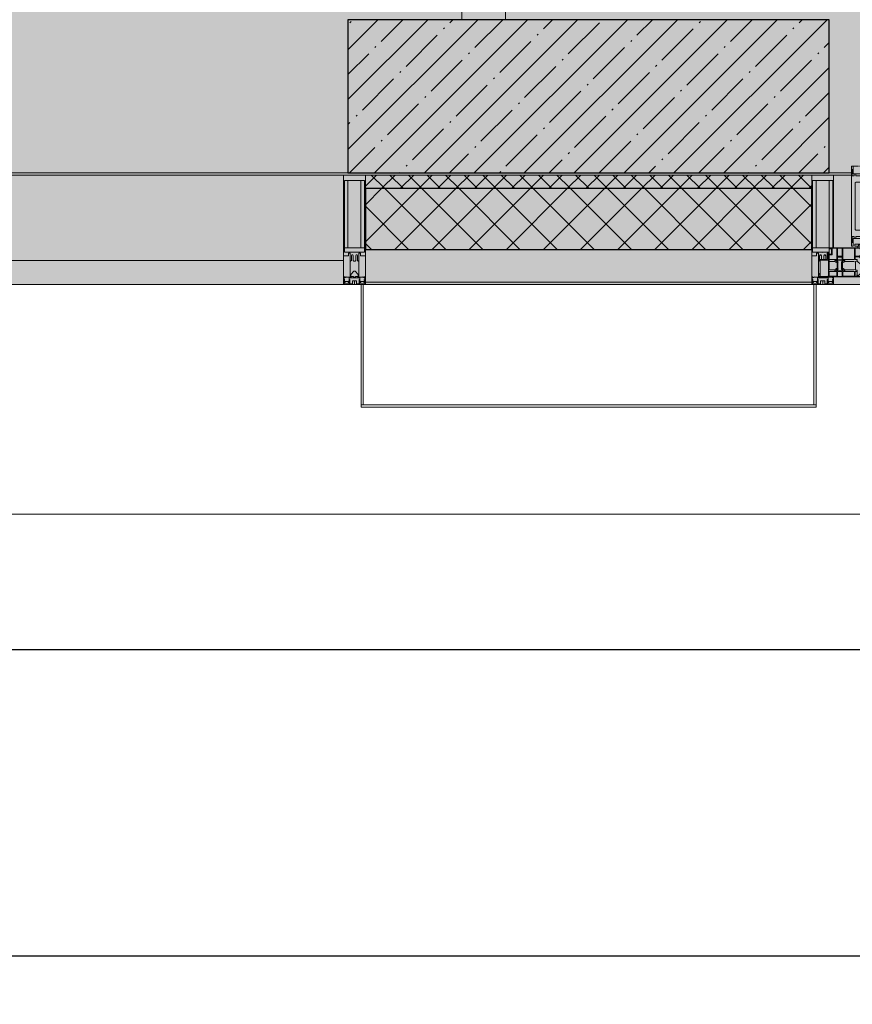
# Model space of a CAD drawing. Header units: millimetres. Extents: x -26894274 to 19789193, y -86687 to 22351.
# Tile 73 of 256: x 50378 to 52281, y -51379 to -49129. Entities that reach past the tile are written whole.
import ezdxf

# ---------------------------------------------------------------- set-up
doc = ezdxf.new("R2010")
doc.units = ezdxf.units.MM
doc.linetypes.add('-D1-02х01', pattern=[3, 2, -1])
doc.layers.get('Defpoints').update_dxf_attribs({"color": 31})
for name, color, linetype, lineweight in [('_0', 7, 'Continuous', 13), ('A-200-M_WALL', 7, 'Continuous', 5), ('A-200-M_WALL_INT', 7, 'Continuous', 5), ('A-200-M_WALL_PAT', 7, 'Continuous', 5), ('A-214-M_CURT_WALL', 7, 'Continuous', 5), ('A-215-M_CURT_PANEL', 7, 'Continuous', 5), ('A-230-M_FLOOR', 7, 'Continuous', 5), ('A-280-M_COLUMN', 7, 'Continuous', 5), ('A-314-M_WINDOW', 7, 'Continuous', 5), ('S-280-M_COLUMN', 7, 'Continuous', 5), ('Z-060-M_DETAIL', 7, 'Continuous', 5), ('Ограждение', 7, 'Continuous', 5), ('Оси', 7, 'Continuous', 5), ('Поручни', 7, 'Continuous', 5)]:
    doc.layers.add(name, color=color, linetype=linetype, lineweight=lineweight)
doc.styles.add('fl_iso paper', font='isocpeur.ttf', dxfattribs={"width": 0.8, "oblique": 10})
doc.dimstyles.new('In tre 1_100', dxfattribs={"dimscale": 100, "dimtxt": 2.5, "dimasz": 2, "dimexe": 1, "dimexo": 0.7, "dimgap": 0.6, "dimtad": 1, "dimdec": 0, "dimrnd": 5, "dimzin": 0, "dimdsep": 46, "dimtxsty": 'fl_iso paper', "dimblk": 'ARCHTICK', "dimcen": 0, "dimdle": 1, "dimadec": 0, "dimazin": 0, "dimtfac": 1, "dimtdec": 0, "dimtofl": 0, "dimtmove": 1, "dimatfit": 3, "dimldrblk": 'DOT', "dimfxl": 40, "dimtfillclr": 256, "dimtolj": 1, "dimtzin": 0, "dimarcsym": 1})

# ---------------------------------------------------------------- blocks, each defined once
blk = doc.blocks.new('_ArchTick')
at = {"color": 0, "linetype": 'ByBlock', "lineweight": 9, "const_width": 0.15}
blk.add_lwpolyline([(-0.5, -0.5), (0.5, 0.5)], dxfattribs=at)
blk = doc.blocks.new('*D281')
at = {"layer": 'Defpoints', "color": 0, "transparency": 16777216}
for p in [(73118, -51162.7), (17582.2, -51268.8), (73118, -51268.8)]:
    blk.add_point(p, dxfattribs=at)
at = {"layer": 'Оси', "color": 0, "lineweight": -2, "transparency": 16777216}
for p, q in [((17582.2, -51198.8), (17582.2, -51168.8)), ((73118, -51232.7), (73118, -51368.8)), ((17482.2, -51268.8), (73218, -51268.8))]:
    blk.add_line(p, q, dxfattribs=at)
at = {"layer": 'Оси', "color": 0, "lineweight": -2, "transparency": 16777216, "xscale": 200, "yscale": 200, "zscale": 200, "rotation": 180}
blk.add_blockref('_ArchTick', (17582.2, -51268.8), dxfattribs=at)
at = {"layer": 'Оси', "color": 0, "lineweight": -2, "transparency": 16777216, "xscale": 200, "yscale": 200, "zscale": 200}
blk.add_blockref('_ArchTick', (73118, -51268.8), dxfattribs=at)
at = {"layer": 'Оси', "color": 0, "transparency": 16777216, "insert": (45350.1, -51083.8), "char_height": 250, "attachment_point": 5, "style": 'fl_iso paper'}
blk.add_mtext('\\A1;55535', dxfattribs=at)
blk = doc.blocks.new('_DOT')
at = {"color": 0, "linetype": 'ByBlock'}
blk.add_line((-0.5, 0), (-1, 0), dxfattribs=at)
at = {"color": 0, "linetype": 'ByBlock', "const_width": 0.5}
blk.add_lwpolyline([(-0.25, 0, 1), (0.25, 0, 1)], format="xyb", close=True, dxfattribs=at)
blk = doc.blocks.new('*D284')
at = {"layer": 'Defpoints', "color": 0, "transparency": 16777216}
for p in [(44318, -50462.7), (52718, -50568.8), (52718, -51268.8)]:
    blk.add_point(p, dxfattribs=at)
at = {"layer": 'Оси', "color": 0, "lineweight": -2, "transparency": 16777216}
for p, q in [((52718, -51198.8), (52718, -50468.8)), ((44318, -50532.7), (44318, -50668.8)), ((44218, -50568.8), (52818, -50568.8))]:
    blk.add_line(p, q, dxfattribs=at)
at = {"layer": 'Оси', "color": 0, "lineweight": -2, "transparency": 16777216, "xscale": 200, "yscale": 200, "zscale": 200, "rotation": 180}
blk.add_blockref('_ArchTick', (44318, -50568.8), dxfattribs=at)
at = {"layer": 'Оси', "color": 0, "lineweight": -2, "transparency": 16777216, "xscale": 200, "yscale": 200, "zscale": 200}
blk.add_blockref('_ArchTick', (52718, -50568.8), dxfattribs=at)
at = {"layer": 'Оси', "color": 0, "transparency": 16777216, "insert": (48518, -50383.8), "char_height": 250, "attachment_point": 5, "style": 'fl_iso paper'}
blk.add_mtext('\\A1;8400', dxfattribs=at)
blk = doc.blocks.new('A_PAN_Створка - 383мм-V30-50_AS_Plan_09')
at = {"layer": 'A-215-M_CURT_PANEL'}
h = blk.add_hatch(dxfattribs=at)
h.set_pattern_fill('FP_14', color=256, style=0, pattern_type=2)
h.set_pattern_definition([(225, (16200, -754.981), (14.142136, -14.142136), []), (315, (16200, -754.981), (14.142136, 14.142136), [])])
h.paths.add_polyline_path([(-54.5, -31.8), (-54.9, -34.1), (-57.2, -36.4), (-57.2, -60.8), (-54.6, -63.4), (-53.6, -82.7), (54.6, -81.8), (54.6, -63.4), (57.2, -60.8), (57.2, -36.4), (54.9, -34.1), (54.5, -31.8)])
at = {"layer": 'A-314-M_WINDOW'}
for p, q in [((-67.9, -17), (-171, -17)), ((-171, -17), (-171, -57)), ((-171, -18.5), (-153.5, -18.5)), ((-153.5, -18.5), (-152, -20)), ((-152, -20), (-152, -73.5)), ((-150.5, -17), (-150.5, -29.4)), ((-132.4, -18.6), (-150.5, -18.6)), ((-132.4, -29.4), (-132.4, -18.6)), ((-131, -18.2), (-131, -29.5)), ((-120.8, -18.2), (-131, -18.2)), ((-120.8, -18.2), (-120.8, -29.5)), ((-119.3, -18.6), (-92.5, -18.6)), ((-119.3, -29.4), (-119.3, -18.6)), ((-92.5, -18.6), (-92.5, -29.4)), ((-90.8, -18.5), (-90.8, -29.4)), ((-87.3, -18.5), (-90.8, -18.5)), ((-87.3, -20.4), (-87.3, -18.5)), ((-87.3, -20.4), (-87.3, -21.9)), ((-84.8, -20.4), (-87.3, -20.4)), ((-87.3, -21.9), (-85.9, -21.9)), ((-85.9, -18.2), (-85.9, -20.4)), ((-75.9, -18.2), (-85.9, -18.2)), ((-85.9, -21.9), (-85.9, -29.4)), ((-83.4, -20.4), (-84.8, -20.4)), ((-70, -33.8), (-83.4, -20.4)), ((-75.9, -21.5), (-75.9, -18.2)), ((-75.9, -21.5), (-75.9, -23.5)), ((-74.9, -21.5), (-75.9, -21.5)), ((-74.9, -17.9), (-74.9, -21.5)), ((-68.9, -17.9), (-74.9, -17.9)), ((-68.9, -21.5), (-68.9, -17.9)), ((-67.9, -21.5), (-68.9, -21.5)), ((67.9, -17), (-67.9, -17)), ((-61.4, -23.5), (-67.9, -17)), ((-67.9, -17), (-67.9, -23.5)), ((-67.9, -17), (67.9, -17)), ((-67.9, -21.5), (-67.9, -23.5)), ((67.9, -17), (61.4, -23.5)), ((67.9, -23.5), (67.9, -17)), ((171, -17), (67.9, -17)), ((67.9, -21.5), (67.9, -23.5)), ((67.9, -21.5), (68.9, -21.5)), ((68.9, -17.9), (74.9, -17.9)), ((68.9, -21.5), (68.9, -17.9)), ((70, -33.8), (83.4, -20.4)), ((74.9, -17.9), (74.9, -21.5)), ((74.9, -21.5), (75.9, -21.5)), ((75.9, -18.2), (85.9, -18.2)), ((75.9, -21.5), (75.9, -18.2)), ((75.9, -21.5), (75.9, -23.5)), ((83.4, -20.4), (84.8, -20.4)), ((84.8, -20.4), (87.3, -20.4)), ((85.9, -18.2), (85.9, -20.4)), ((85.9, -21.9), (85.9, -29.4)), ((87.3, -21.9), (85.9, -21.9)), ((87.3, -18.5), (90.8, -18.5)), ((87.3, -20.4), (87.3, -18.5)), ((87.3, -20.4), (87.3, -21.9)), ((90.8, -18.5), (90.8, -29.4)), ((92.5, -18.6), (92.5, -29.4)), ((119.3, -18.6), (92.5, -18.6)), ((119.3, -29.4), (119.3, -18.6)), ((120.8, -18.2), (120.8, -29.5)), ((120.8, -18.2), (131, -18.2)), ((131, -18.2), (131, -29.5)), ((132.4, -18.6), (150.5, -18.6)), ((132.4, -29.4), (132.4, -18.6)), ((150.5, -17), (150.5, -29.4)), ((153.5, -18.5), (152, -20)), ((152, -20), (152, -73.5)), ((171, -18.5), (153.5, -18.5)), ((171, -57), (171, -17)), ((-150.5, -29.4), (-132.4, -29.4)), ((-150.5, -33.6), (-150.5, -68)), ((-136.3, -33.6), (-150.5, -33.6)), ((-137.2, -31), (-135.8, -35)), ((-132.5, -31), (-137.2, -31)), ((-132.1, -36.8), (-135.8, -35)), ((-132.5, -31.9), (-133.4, -33.7)), ((-133.4, -33.7), (-130.1, -35.3)), ((-132.5, -31.9), (-132.5, -31)), ((-132.1, -49), (-132.1, -36.8)), ((-131, -29.5), (-120.8, -29.5)), ((-131, -30.9), (-131, -33)), ((-120.8, -30.9), (-131, -30.9)), ((-129.4, -34.6), (-131, -33)), ((-130.1, -35.3), (-129.4, -34.6)), ((-130.1, -35.3), (-130.1, -50.4)), ((-122.4, -34.6), (-120.8, -33)), ((-121.7, -35.3), (-122.4, -34.6)), ((-118.4, -33.7), (-121.7, -35.3)), ((-121.7, -35.3), (-121.7, -50.4)), ((-120.8, -30.9), (-120.8, -33)), ((-119.7, -36.8), (-115.9, -35)), ((-119.7, -49), (-119.7, -36.8)), ((-92.5, -29.4), (-119.3, -29.4)), ((-119.3, -31), (-114.6, -31)), ((-119.3, -31.9), (-119.3, -31)), ((-119.3, -31.9), (-118.4, -33.7)), ((-114.6, -31), (-115.9, -35)), ((-94.1, -33.5), (-115.4, -33.5)), ((-89.9, -35.1), (-94.1, -33.5)), ((-90.8, -29.4), (-85.9, -29.4)), ((-89.9, -32.5), (-89.9, -35.1)), ((-85.9, -32.5), (-89.9, -32.5)), ((-89.9, -35.1), (-89.9, -50.9)), ((-85.9, -29.4), (-85.9, -32.5)), ((-78, -84), (-78, -23.5)), ((-78, -23.5), (-67.9, -23.5)), ((-78, -36.8), (-70, -36.8)), ((-78, -45.6), (-78, -36.8)), ((-75.9, -23.5), (-73, -23.5)), ((-67.2, -29.3), (-73, -23.5)), ((-61.4, -23.5), (-70, -32.1)), ((-70, -32.1), (-70, -62.5)), ((-70, -36.8), (-70, -33.8)), ((-67.9, -23.5), (-64.6, -26.8)), ((-67.9, -23.5), (-64.6, -26.8)), ((-64.6, -26.8), (-67.2, -29.3)), ((-64.6, -26.8), (-61.4, -23.5)), ((61.4, -23.5), (-61.4, -23.5)), ((70, -32.1), (61.4, -23.5)), ((61.4, -23.5), (64.6, -26.8)), ((67.9, -23.5), (64.6, -26.8)), ((64.6, -26.8), (67.9, -23.5)), ((64.6, -26.8), (67.2, -29.3)), ((67.2, -29.3), (73, -23.5)), ((67.9, -23.5), (78, -23.5)), ((70, -62.5), (70, -32.1)), ((70, -36.8), (70, -33.8)), ((78, -36.8), (70, -36.8)), ((75.9, -23.5), (73, -23.5)), ((78, -23.5), (78, -84)), ((78, -45.6), (78, -36.8)), ((85.9, -29.4), (85.9, -32.5)), ((90.8, -29.4), (85.9, -29.4)), ((85.9, -32.5), (89.9, -32.5)), ((89.9, -32.5), (89.9, -35.1)), ((89.9, -35.1), (94.1, -33.5)), ((89.9, -35.1), (89.9, -50.9)), ((92.5, -29.4), (119.3, -29.4)), ((94.1, -33.5), (115.4, -33.5)), ((114.6, -31), (115.9, -35)), ((119.3, -31), (114.6, -31)), ((119.7, -36.8), (115.9, -35)), ((119.3, -31.9), (118.4, -33.7)), ((118.4, -33.7), (121.7, -35.3)), ((119.3, -31.9), (119.3, -31)), ((119.7, -49), (119.7, -36.8)), ((131, -29.5), (120.8, -29.5)), ((120.8, -30.9), (120.8, -33)), ((120.8, -30.9), (131, -30.9)), ((122.4, -34.6), (120.8, -33)), ((121.7, -35.3), (122.4, -34.6)), ((121.7, -35.3), (121.7, -50.4)), ((129.4, -34.6), (131, -33)), ((130.1, -35.3), (129.4, -34.6)), ((133.4, -33.7), (130.1, -35.3)), ((130.1, -35.3), (130.1, -50.4)), ((131, -30.9), (131, -33)), ((132.1, -36.8), (135.8, -35)), ((132.1, -49), (132.1, -36.8)), ((150.5, -29.4), (132.4, -29.4)), ((132.5, -31), (137.2, -31)), ((132.5, -31.9), (132.5, -31)), ((132.5, -31.9), (133.4, -33.7)), ((137.2, -31), (135.8, -35)), ((136.3, -33.6), (150.5, -33.6)), ((150.5, -33.6), (150.5, -68)), ((-171, -55.5), (-152, -55.5)), ((-171, -57), (-156, -57)), ((-153, -60), (-153, -73.5)), ((-136.4, -52.4), (-150.5, -52.4)), ((-150.5, -56.6), (-132.4, -56.6)), ((-137.2, -54.8), (-135.8, -50.8)), ((-132.5, -54.8), (-137.2, -54.8)), ((-132.1, -49), (-135.8, -50.8)), ((-133.4, -52), (-130.1, -50.4)), ((-132.5, -53.8), (-133.4, -52)), ((-132.5, -53.8), (-132.5, -54.8)), ((-132.4, -56.6), (-132.4, -82.5)), ((-129.4, -51.1), (-131, -52.7)), ((-131, -55.1), (-131, -52.7)), ((-120.8, -55.1), (-131, -55.1)), ((-131, -56.5), (-131, -62.6)), ((-131, -56.5), (-120.8, -56.5)), ((-120.8, -62.6), (-131, -62.6)), ((-131, -64.6), (-120.8, -64.6)), ((-131, -82.5), (-131, -64.6)), ((-130.1, -50.4), (-129.4, -51.1)), ((-121.7, -50.4), (-122.4, -51.1)), ((-122.4, -51.1), (-120.8, -52.7)), ((-118.4, -52), (-121.7, -50.4)), ((-120.8, -55.1), (-120.8, -52.7)), ((-120.8, -56.5), (-120.8, -62.6)), ((-120.8, -82.5), (-120.8, -64.6)), ((-119.7, -49), (-115.9, -50.8)), ((-119.3, -53.8), (-118.4, -52)), ((-119.3, -53.8), (-119.3, -54.8)), ((-119.3, -54.8), (-114.6, -54.8)), ((-119.3, -56.6), (-119.3, -82.5)), ((-92.5, -56.6), (-119.3, -56.6)), ((-114.6, -54.8), (-115.9, -50.8)), ((-94.1, -52.5), (-115.3, -52.5)), ((-89.9, -50.9), (-94.1, -52.5)), ((-92.5, -56.6), (-92.5, -82.5)), ((-90.8, -56.6), (-85.9, -56.6)), ((-90.8, -62.7), (-90.8, -56.6)), ((-80.4, -62.7), (-90.8, -62.7)), ((-90.8, -64.6), (-90.8, -82.5)), ((-80.1, -64.6), (-90.8, -64.6)), ((-89.9, -52.2), (-89.9, -50.9)), ((-89.9, -52.2), (-88.6, -53.5)), ((-85.9, -53.5), (-88.6, -53.5)), ((-85.9, -53.5), (-78, -45.6)), ((-85.9, -56.6), (-85.9, -53.5)), ((-80.4, -61.1), (-80.4, -62.7)), ((-78, -61.1), (-80.4, -61.1)), ((-80.1, -66.1), (-80.1, -64.6)), ((-78, -66.1), (-80.1, -66.1)), ((-78, -66.1), (-78, -61.1)), ((-70, -62.5), (-73.9, -62.5)), ((-73.9, -62.5), (-73.9, -87.5)), ((73.9, -62.5), (70, -62.5)), ((73.9, -87.5), (73.9, -62.5)), ((85.9, -53.5), (78, -45.6)), ((78, -61.1), (80.4, -61.1)), ((78, -66.1), (78, -61.1)), ((78, -66.1), (80.1, -66.1)), ((80.1, -64.6), (90.8, -64.6)), ((80.1, -66.1), (80.1, -64.6)), ((80.4, -61.1), (80.4, -62.7)), ((80.4, -62.7), (90.8, -62.7)), ((85.9, -53.5), (88.6, -53.5)), ((85.9, -56.6), (85.9, -53.5)), ((90.8, -56.6), (85.9, -56.6)), ((89.9, -52.2), (88.6, -53.5)), ((89.9, -50.9), (94.1, -52.5)), ((89.9, -52.2), (89.9, -50.9)), ((90.8, -62.7), (90.8, -56.6)), ((90.8, -64.6), (90.8, -82.5)), ((92.5, -56.6), (119.3, -56.6)), ((92.5, -56.6), (92.5, -82.5)), ((94.1, -52.5), (115.3, -52.5)), ((114.6, -54.8), (115.9, -50.8)), ((119.3, -54.8), (114.6, -54.8)), ((119.7, -49), (115.9, -50.8)), ((118.4, -52), (121.7, -50.4)), ((119.3, -53.8), (118.4, -52)), ((119.3, -53.8), (119.3, -54.8)), ((119.3, -56.6), (119.3, -82.5)), ((122.4, -51.1), (120.8, -52.7)), ((120.8, -55.1), (120.8, -52.7)), ((120.8, -55.1), (131, -55.1)), ((120.8, -56.5), (120.8, -62.6)), ((131, -56.5), (120.8, -56.5)), ((120.8, -62.6), (131, -62.6)), ((120.8, -82.5), (120.8, -64.6)), ((131, -64.6), (120.8, -64.6)), ((121.7, -50.4), (122.4, -51.1)), ((130.1, -50.4), (129.4, -51.1)), ((129.4, -51.1), (131, -52.7)), ((133.4, -52), (130.1, -50.4)), ((131, -55.1), (131, -52.7)), ((131, -56.5), (131, -62.6)), ((131, -82.5), (131, -64.6)), ((132.1, -49), (135.8, -50.8)), ((150.5, -56.6), (132.4, -56.6)), ((132.4, -56.6), (132.4, -82.5)), ((132.5, -53.8), (133.4, -52)), ((132.5, -53.8), (132.5, -54.8)), ((132.5, -54.8), (137.2, -54.8)), ((137.2, -54.8), (135.8, -50.8)), ((136.4, -52.4), (150.5, -52.4)), ((171, -55.5), (152, -55.5)), ((153, -73.5), (153, -60)), ((156, -57), (171, -57)), ((-153, -73.5), (-150, -73.5)), ((-150.5, -68), (-143.5, -68)), ((-150.5, -69.5), (-150.5, -73.5)), ((-145, -69.5), (-150.5, -69.5)), ((-150, -73.5), (-150, -84)), ((-150, -84), (-78, -84)), ((-148.5, -81), (-148.5, -82.5)), ((-143.5, -81), (-148.5, -81)), ((-148.5, -82.5), (-132.4, -82.5)), ((-145, -69.5), (-145, -79.5)), ((-143.5, -68), (-143.5, -81)), ((-131, -82.5), (-120.8, -82.5)), ((-119.3, -82.5), (-92.5, -82.5)), ((-73.9, -87.5), (-91.5, -87.5)), ((-91.5, -87.5), (-91.5, -92)), ((-90.8, -82.5), (-79.5, -82.5)), ((-78, -84), (-85, -84)), ((-85, -84), (-85, -87.5)), ((-85, -87.5), (-78, -87.5)), ((-79.5, -80.6), (-78, -80.6)), ((-79.5, -82.5), (-79.5, -80.6)), ((-78, -87.5), (-78, -84)), ((-78, -84), (-73.9, -84)), ((73.9, -84), (78, -84)), ((91.5, -87.5), (73.9, -87.5)), ((79.5, -80.6), (78, -80.6)), ((78, -87.5), (78, -84)), ((78, -84), (85, -84)), ((78, -84), (150, -84)), ((85, -87.5), (78, -87.5)), ((79.5, -82.5), (79.5, -80.6)), ((90.8, -82.5), (79.5, -82.5)), ((85, -84), (85, -87.5)), ((91.5, -92), (91.5, -87.5)), ((119.3, -82.5), (92.5, -82.5)), ((131, -82.5), (120.8, -82.5)), ((148.5, -82.5), (132.4, -82.5)), ((143.5, -68), (143.5, -81)), ((150.5, -68), (143.5, -68)), ((143.5, -81), (148.5, -81)), ((145, -69.5), (150.5, -69.5)), ((145, -69.5), (145, -79.5)), ((148.5, -81), (148.5, -82.5)), ((150, -84), (150, -73.5)), ((150, -73.5), (153, -73.5)), ((150.5, -69.5), (150.5, -73.5)), ((-91.5, -92), (91.5, -92))]:
    blk.add_line(p, q, dxfattribs=at)
for centre, start, end in [((-156, -60), 0, 90), ((156, -60), 90, 180)]:
    blk.add_arc(centre, 3, start, end, dxfattribs=at)
at = {"layer": 'A-314-M_WINDOW', "linetype": '-D1-02х01'}
blk.add_arc((91.4, -87.5), 183, 181.4091, 271.1445, dxfattribs=at)
at = {"layer": 'Z-060-M_DETAIL'}
for p, q in [((-70, -32.1), (-61.4, -23.5)), ((-70, -62.5), (-70, -32.1)), ((-67.8, -38.3), (-65.7, -37.4)), ((-67.8, -55.7), (-67.8, -38.3)), ((-65.7, -37.4), (-60.8, -34.7)), ((61.4, -23.5), (-61.4, -23.5)), ((-60.8, -34.7), (-57.3, -35.9)), ((-55.2, -33.8), (-57.3, -35.9)), ((-54.9, -34.1), (-57.2, -36.4)), ((-57.2, -36.4), (-57.2, -60.8)), ((-55.2, -33.8), (-54.8, -31.5)), ((-54.9, -25.8), (-53.9, -24.8)), ((-54.9, -29.5), (-54.9, -25.8)), ((-53.9, -30.5), (-54.9, -29.5)), ((-54.5, -31.8), (-54.9, -34.1)), ((0, -31.5), (-54.8, -31.5)), ((54.5, -31.8), (-54.5, -31.8)), ((-53.9, -24.8), (53.9, -24.8)), ((53.9, -30.5), (-53.9, -30.5)), ((0, -31.5), (54.8, -31.5)), ((54.9, -25.8), (53.9, -24.8)), ((53.9, -30.5), (54.9, -29.5)), ((54.9, -34.1), (54.5, -31.8)), ((55.2, -33.8), (54.8, -31.5)), ((54.9, -29.5), (54.9, -25.8)), ((57.2, -36.4), (54.9, -34.1)), ((55.2, -33.8), (57.3, -35.9)), ((57.2, -60.8), (57.2, -36.4)), ((60.8, -34.7), (57.3, -35.9)), ((65.7, -37.4), (60.8, -34.7)), ((70, -32.1), (61.4, -23.5)), ((67.8, -38.3), (65.7, -37.4)), ((67.8, -55.7), (67.8, -38.3)), ((70, -62.5), (70, -32.1)), ((-73.9, -62.5), (-70, -62.5)), ((-73.9, -87.5), (-73.9, -62.5)), ((-69.4, -66.5), (-73.9, -66.5)), ((-69.4, -81.5), (-69.4, -66.5)), ((-61.7, -62.5), (-67.9, -62.5)), ((-67.9, -62.5), (-67.9, -89.3)), ((-66, -56.5), (-67.8, -55.7)), ((-66, -56.5), (-62, -59.1)), ((-62, -59.1), (-60.7, -61)), ((-61.7, -64.9), (-61.7, -62.5)), ((-60.1, -67.7), (-61.7, -64.9)), ((-60.7, -61), (-57.4, -61)), ((-57.4, -61), (-54.9, -63.5)), ((-57.2, -60.8), (-54.6, -63.4)), ((-54.9, -63.5), (-54.9, -81.9)), ((-54.6, -63.4), (-54.6, -81.8)), ((54.6, -63.4), (57.2, -60.8)), ((54.6, -81.8), (54.6, -63.4)), ((57.4, -61), (54.9, -63.5)), ((54.9, -63.5), (54.9, -81.9)), ((60.7, -61), (57.4, -61)), ((60.1, -67.7), (61.7, -64.9)), ((62, -59.1), (60.7, -61)), ((61.7, -62.5), (67.9, -62.5)), ((61.7, -64.9), (61.7, -62.5)), ((66, -56.5), (62, -59.1)), ((66, -56.5), (67.8, -55.7)), ((67.9, -62.5), (67.9, -89.3)), ((69.4, -66.5), (73.9, -66.5)), ((69.4, -81.5), (69.4, -66.5)), ((73.9, -62.5), (70, -62.5)), ((73.9, -87.5), (73.9, -62.5)), ((-91.5, -87.5), (-73.9, -87.5)), ((-91.5, -92), (-91.5, -87.5)), ((-83.4, -90.3), (-83.4, -87.5)), ((-73.9, -81.5), (-69.4, -81.5)), ((-69.4, -85.5), (-73.9, -85.5)), ((-69.4, -90.3), (-69.4, -85.5)), ((-67.9, -89.3), (-66.9, -90.3)), ((-56.4, -67.7), (-60.1, -67.7)), ((-57.4, -90.3), (-56.4, -89.4)), ((-56.4, -89.4), (-56.4, -67.7)), ((-54.9, -81.9), (-53.8, -83)), ((-54.9, -85.6), (-53.9, -84.6)), ((-54.9, -89.3), (-54.9, -85.6)), ((-53.9, -90.3), (-54.9, -89.3)), ((-54.6, -81.8), (-53.6, -82.7)), ((-53.9, -84.6), (53.9, -84.6)), ((53.8, -83), (-53.8, -83)), ((-53.6, -82.7), (53.6, -82.7)), ((53.6, -82.7), (54.6, -81.8)), ((54.9, -81.9), (53.8, -83)), ((54.9, -85.6), (53.9, -84.6)), ((53.9, -90.3), (54.9, -89.3)), ((54.9, -89.3), (54.9, -85.6)), ((56.4, -67.7), (60.1, -67.7)), ((56.4, -89.4), (56.4, -67.7)), ((57.4, -90.3), (56.4, -89.4)), ((67.9, -89.3), (66.9, -90.3)), ((73.9, -81.5), (69.4, -81.5)), ((69.4, -85.5), (73.9, -85.5)), ((69.4, -90.3), (69.4, -85.5)), ((91.5, -87.5), (73.9, -87.5)), ((83.4, -90.3), (83.4, -87.5)), ((91.5, -92), (91.5, -87.5)), ((-91.5, -92), (91.5, -92)), ((-83.4, -90.3), (-69.4, -90.3)), ((-66.9, -90.3), (-57.4, -90.3)), ((53.9, -90.3), (-53.9, -90.3)), ((66.9, -90.3), (57.4, -90.3)), ((83.4, -90.3), (69.4, -90.3))]:
    blk.add_line(p, q, dxfattribs=at)
at = {"layer": 'Z-060-M_DETAIL', "color": 9, "true_color": 0xc8c8c8}
for p, q in [((95.1, -87.5), (95.1, -105.1)), ((99.6, -87.5), (95.1, -87.5)), ((99.6, -270.5), (99.6, -87.5)), ((39.7, -109), (31.1, -117.6)), ((70.1, -109), (39.7, -109)), ((45.9, -111.2), (45, -113.3)), ((63.3, -111.2), (45.9, -111.2)), ((64.1, -113), (63.3, -111.2)), ((70.1, -105.1), (70.1, -109)), ((95.1, -105.1), (70.1, -105.1)), ((74.1, -109.6), (74.1, -105.1)), ((89.1, -109.6), (74.1, -109.6)), ((89.1, -105.1), (89.1, -109.6)), ((93.1, -109.6), (93.1, -105.1)), ((97.9, -109.6), (93.1, -109.6)), ((97.9, -95.6), (95.1, -95.6)), ((97.9, -95.6), (97.9, -109.6)), ((31.1, -117.6), (31.1, -240.4)), ((41.4, -123.8), (39.1, -124.2)), ((39.1, -179), (39.1, -124.2)), ((41.4, -123.8), (43.5, -121.7)), ((45, -113.3), (42.3, -118.2)), ((42.3, -118.2), (43.5, -121.7)), ((64.1, -113), (66.7, -117)), ((66.7, -117), (68.6, -118.3)), ((68.6, -118.3), (68.6, -121.6)), ((68.6, -121.6), (71.1, -124.1)), ((71.1, -124.1), (89.5, -124.1)), ((89.5, -124.1), (90.6, -125.2)), ((90.6, -125.2), (90.6, -232.8)), ((39.1, -179), (39.1, -233.8)), ((39.7, -249), (31.1, -240.4)), ((41.4, -234.2), (39.1, -233.8)), ((41.4, -234.2), (43.5, -236.3)), ((42.3, -239.8), (43.5, -236.3)), ((45, -244.7), (42.3, -239.8)), ((45.9, -246.8), (45, -244.7)), ((63.3, -246.8), (45.9, -246.8)), ((64.1, -245), (63.3, -246.8)), ((64.1, -245), (66.7, -241)), ((66.7, -241), (68.6, -239.7)), ((68.6, -236.4), (71.1, -233.9)), ((68.6, -239.7), (68.6, -236.4)), ((71.1, -233.9), (89.5, -233.9)), ((89.5, -233.9), (90.6, -232.8)), ((70.1, -249), (39.7, -249)), ((70.1, -252.9), (70.1, -249)), ((95.1, -252.9), (70.1, -252.9)), ((74.1, -248.4), (74.1, -252.9)), ((89.1, -248.4), (74.1, -248.4)), ((89.1, -252.9), (89.1, -248.4)), ((93.1, -248.4), (93.1, -252.9)), ((97.9, -248.4), (93.1, -248.4)), ((95.1, -270.5), (95.1, -252.9)), ((97.9, -262.4), (95.1, -262.4)), ((97.9, -262.4), (97.9, -248.4)), ((99.6, -270.5), (95.1, -270.5))]:
    blk.add_line(p, q, dxfattribs=at)
blk = doc.blocks.new('Rectangular Mullion - R_StandardFrame_50Wx250H-V26-50_AS_Plan_09')
at = {"layer": 'A-214-M_CURT_WALL'}
for p, q in [((34660, -505), (34700.4, -505)), ((34729.9, -505), (34940, -505)), ((34660, -755), (34940, -755))]:
    blk.add_line(p, q, dxfattribs=at)
blk = doc.blocks.new('System Panel - A_PAN_Glass-3811965-50_AS_Plan_09')
at = {"layer": 'A-215-M_CURT_PANEL'}
for p, q in [((825, 55), (-825, 55)), ((-825, 55), (-825, 0)), ((825, 0), (825, 55)), ((-825, 0), (825, 0))]:
    blk.add_line(p, q, dxfattribs=at)
blk = doc.blocks.new('Rectangular Mullion - R_StandardFrame_50Wx250H-3725449-50_AS_Plan_09')
at = {"layer": 'A-214-M_CURT_WALL'}
blk.add_line((33540, -505), (31890, -505), dxfattribs=at)
blk = doc.blocks.new('Rectangular Mullion - 50Wx250H-2623690-50_AS_Plan_09')
at = {"layer": 'Z-060-M_DETAIL'}
for p, q in [((-25, 65.2), (-25, 250)), ((-25, 250), (0, 250)), ((25, 250), (0, 250)), ((25, 65.2), (25, 250)), ((-23, 237.3), (0, 237.3)), ((-23, 237.3), (-23, 73.6)), ((-14.9, 84), (-14.9, 237.3)), ((23, 237.3), (0, 237.3)), ((14.9, 84), (14.9, 237.3)), ((23, 237.3), (23, 73.6)), ((0, 84), (-23, 84)), ((-0.5, 73.6), (-23, 73.6)), ((-14, 71.3), (-14, 65.2)), ((-10, 71.3), (-14, 71.3)), ((-10, 53), (-10, 71.3)), ((0, 84), (23, 84)), ((0.5, 73.6), (23, 73.6)), ((10, 71.3), (14, 71.3)), ((10, 53), (10, 71.3)), ((14, 71.3), (14, 65.2)), ((-14, 65.2), (-25, 65.2)), ((-8.7, 53), (-10, 53)), ((-10, 53), (-10, 17)), ((-8.7, 53), (-7, 54.7)), ((-7, 65.2), (-5.9, 67.3)), ((-7, 65.2), (-7, 54.7)), ((-4.1, 67.3), (-5.9, 67.3)), ((-4.1, 67.3), (-2.9, 65.1)), ((-2.9, 65.1), (-2.9, 54.6)), ((-1.3, 53), (-2.9, 54.6)), ((0, 53), (-1.3, 53)), ((0, 53), (1.3, 53)), ((1.3, 53), (2.9, 54.6)), ((4.1, 67.3), (2.9, 65.1)), ((2.9, 65.1), (2.9, 54.6)), ((4.1, 67.3), (5.9, 67.3)), ((7, 65.2), (5.9, 67.3)), ((7, 65.2), (7, 54.7)), ((8.7, 53), (7, 54.7)), ((8.7, 53), (10, 53)), ((10, 53), (10, 17)), ((14, 65.2), (25, 65.2)), ((-8.5, 23), (-1.5, 30)), ((-8.5, 18.5), (-8.5, 23)), ((-1.5, 30), (0, 30)), ((1.5, 30), (0, 30)), ((8.5, 23), (1.5, 30)), ((8.5, 18.5), (8.5, 23)), ((-23.8, 14.6), (-25, 14.2)), ((-25, 0), (-25, 14.2)), ((-22.3, 17), (-23.8, 17)), ((-23.8, 17), (-23.8, 14.6)), ((-22.5, 10.6), (-23.8, 14.6)), ((-22.5, 10.6), (-23.7, 9.9)), ((-23.7, 1.3), (-23.7, 9.9)), ((-23.7, 1.3), (-11.8, 1.3)), ((-23.2, 10.2), (-22.5, 8)), ((-22.5, 8), (-22.5, 4.5)), ((-21.3, 4.5), (-22.5, 4.5)), ((-22.3, 17), (-22.3, 16)), ((-22.3, 16), (-21.3, 16)), ((-19, 17.6), (-21.3, 16)), ((-21.3, 4.5), (-21.3, 6.5)), ((-21.3, 6.5), (-14.2, 6.5)), ((-18.4, 16.6), (-19, 17.6)), ((-7.4, 16.6), (-18.4, 16.6)), ((-14.2, 6.5), (-14.2, 4.5)), ((-13.2, 4.5), (-14.2, 4.5)), ((-13.2, 4.5), (-12.2, 7.2)), ((-12.7, 7.6), (-11.3, 11.4)), ((-12.7, 7.6), (-11.8, 6.9)), ((-12.2, 9), (-12.2, 14.8)), ((-12.2, 14.8), (0, 14.8)), ((-11.8, 1.3), (-11.8, 6.9)), ((-10.5, 11.2), (-11.3, 11.4)), ((-10.5, 1.5), (-10.5, 11.2)), ((-4.8, 1.5), (-10.5, 1.5)), ((-10, 17), (-7.5, 17)), ((-7.5, 18.5), (-8.5, 18.5)), ((-7.5, 17), (-7.5, 18.5)), ((-7.4, 18), (-7.4, 16.6)), ((-2.6, 18), (-7.4, 18)), ((0, 8), (-4.8, 8)), ((-4.8, 1.5), (-4.8, 8)), ((-2.6, 18), (-2.6, 16.8)), ((-2.6, 16.8), (0, 16.8)), ((2.6, 16.8), (0, 16.8)), ((0, 14.8), (0, 16.8)), ((0, 14.8), (0, 16.8)), ((12.2, 14.8), (0, 14.8)), ((0, 0), (0, 8)), ((0, 8), (4.8, 8)), ((0, 0), (0, 8)), ((2.6, 18), (2.6, 16.8)), ((2.6, 18), (7.4, 18)), ((4.8, 1.5), (4.8, 8)), ((4.8, 1.5), (10.5, 1.5)), ((7.4, 18), (7.4, 16.6)), ((7.4, 16.6), (18.4, 16.6)), ((7.5, 18.5), (8.5, 18.5)), ((7.5, 17), (7.5, 18.5)), ((10, 17), (7.5, 17)), ((10.5, 11.2), (11.3, 11.4)), ((10.5, 1.5), (10.5, 11.2)), ((12.7, 7.6), (11.3, 11.4)), ((12.7, 7.6), (11.8, 6.9)), ((11.8, 1.3), (11.8, 6.9)), ((23.7, 1.3), (11.8, 1.3)), ((12.2, 9), (12.2, 14.8)), ((13.2, 4.5), (12.2, 7.2)), ((13.2, 4.5), (14.2, 4.5)), ((21.3, 6.5), (14.2, 6.5)), ((14.2, 6.5), (14.2, 4.5)), ((18.4, 16.6), (19, 17.6)), ((19, 17.6), (21.3, 16)), ((22.3, 16), (21.3, 16)), ((21.3, 4.5), (21.3, 6.5)), ((21.3, 4.5), (22.5, 4.5)), ((22.3, 17), (22.3, 16)), ((22.3, 17), (23.8, 17)), ((22.5, 10.6), (23.8, 14.6)), ((22.5, 10.6), (23.7, 9.9)), ((23.2, 10.2), (22.5, 8)), ((22.5, 8), (22.5, 4.5)), ((23.7, 1.3), (23.7, 9.9)), ((23.8, 17), (23.8, 14.6)), ((23.8, 14.6), (25, 14.2)), ((25, 0), (25, 14.2)), ((-25, 0), (0, 0)), ((25, 0), (0, 0))]:
    blk.add_line(p, q, dxfattribs=at)
for centre, start, end in [((-0.5, 73.1), 360, 90), ((0.5, 73.1), 90, 180)]:
    blk.add_arc(centre, 0.5, start, end, dxfattribs=at)
blk = doc.blocks.new('Rectangular Mullion - R_StandardFrame_50Wx250H-3812575-50_AS_Plan_09')
at = {"layer": 'A-214-M_CURT_WALL', "lineweight": 9}
for p, q in [((-50, -250), (-50, 0)), ((-50, 0), (0, 0)), ((0, 0), (0, -250)), ((0, -250), (-50, -250))]:
    blk.add_line(p, q, dxfattribs=at)
blk = doc.blocks.new('Rectangular Mullion - 50Wx250H-V70-50_AS_Plan_09')
at = {"layer": 'Z-060-M_DETAIL'}
for p, q in [((-25, 65.2), (-25, 250)), ((-25, 250), (0, 250)), ((25, 250), (0, 250)), ((25, 84), (25, 250)), ((-23, 237.3), (0, 237.3)), ((-23, 237.3), (-23, 73.6)), ((-14.9, 84), (-14.9, 237.3)), ((23, 237.3), (0, 237.3)), ((14.9, 84), (14.9, 237.3)), ((23, 237.3), (23, 84)), ((0, 84), (-23, 84)), ((-0.5, 73.6), (-23, 73.6)), ((-14, 71.3), (-14, 65.2)), ((-10, 71.3), (-14, 71.3)), ((-10, 53), (-10, 71.3)), ((0, 84), (15, 84)), ((0.5, 73.6), (15, 73.6)), ((10, 71.3), (12, 71.3)), ((10, 57.4), (10, 71.3)), ((-14, 65.2), (-25, 65.2)), ((-8.7, 53), (-10, 53)), ((-10, 53), (-10, 17)), ((-8.7, 53), (-7, 54.7)), ((-7, 65.2), (-5.9, 67.3)), ((-7, 65.2), (-7, 54.7)), ((-4.1, 67.3), (-5.9, 67.3)), ((-4.1, 67.3), (-2.9, 65.1)), ((-2.9, 65.1), (-2.9, 57)), ((4.1, 67.3), (2.9, 65.1)), ((2.9, 65.1), (2.9, 57)), ((4.1, 67.3), (5.9, 67.3)), ((7, 65.2), (5.9, 67.3)), ((7, 65.2), (7, 57)), ((-8.5, 23), (-6, 25.5)), ((-8.5, 18.5), (-8.5, 23)), ((-23.8, 14.6), (-25, 14.2)), ((-25, 0), (-25, 14.2)), ((-22.3, 17), (-23.8, 17)), ((-23.8, 17), (-23.8, 14.6)), ((-22.5, 10.6), (-23.8, 14.6)), ((-22.5, 10.6), (-23.7, 9.9)), ((-23.7, 1.3), (-23.7, 9.9)), ((-23.7, 1.3), (-11.8, 1.3)), ((-23.2, 10.2), (-22.5, 8)), ((-22.5, 8), (-22.5, 4.5)), ((-21.3, 4.5), (-22.5, 4.5)), ((-22.3, 17), (-22.3, 16)), ((-22.3, 16), (-21.3, 16)), ((-19, 17.6), (-21.3, 16)), ((-21.3, 4.5), (-21.3, 6.5)), ((-21.3, 6.5), (-14.2, 6.5)), ((-18.4, 16.6), (-19, 17.6)), ((-7.4, 16.6), (-18.4, 16.6)), ((-14.2, 6.5), (-14.2, 4.5)), ((-13.2, 4.5), (-14.2, 4.5)), ((-13.2, 4.5), (-12.2, 7.2)), ((-12.7, 7.6), (-11.3, 11.4)), ((-12.7, 7.6), (-11.8, 6.9)), ((-12.2, 9), (-12.2, 14.8)), ((-12.2, 14.8), (0, 14.8)), ((-11.8, 1.3), (-11.8, 6.9)), ((-10.5, 11.2), (-11.3, 11.4)), ((-10.5, 1.5), (-10.5, 11.2)), ((-4.8, 1.5), (-10.5, 1.5)), ((-10, 17), (-7.5, 17)), ((-7.5, 18.5), (-8.5, 18.5)), ((-7.5, 17), (-7.5, 18.5)), ((-7.4, 18), (-7.4, 16.6)), ((-6, 18), (-7.4, 18)), ((0, 8), (-4.8, 8)), ((-4.8, 1.5), (-4.8, 8)), ((-2.6, 16.8), (0, 16.8)), ((2.6, 16.8), (0, 16.8)), ((0, 14.8), (0, 16.8)), ((0, 14.8), (0, 16.8)), ((12.2, 14.8), (0, 14.8)), ((0, 0), (0, 8)), ((0, 8), (4.8, 8)), ((0, 0), (0, 8)), ((4.8, 1.5), (4.8, 8)), ((4.8, 1.5), (10.5, 1.5)), ((7.4, 16.6), (18.4, 16.6)), ((10.5, 11.2), (11.3, 11.4)), ((10.5, 1.5), (10.5, 11.2)), ((12.7, 7.6), (11.3, 11.4)), ((12.7, 7.6), (11.8, 6.9)), ((11.8, 1.3), (11.8, 6.9)), ((23.7, 1.3), (11.8, 1.3)), ((12.2, 9), (12.2, 14.8)), ((13.2, 4.5), (12.2, 7.2)), ((13.2, 4.5), (14.2, 4.5)), ((21.3, 6.5), (14.2, 6.5)), ((14.2, 6.5), (14.2, 4.5)), ((19.9, 17), (21.3, 16)), ((22.3, 16), (21.3, 16)), ((21.3, 4.5), (21.3, 6.5)), ((21.3, 4.5), (22.5, 4.5)), ((22.3, 17), (22.3, 16)), ((22.5, 10.6), (23.8, 14.6)), ((22.5, 10.6), (23.7, 9.9)), ((23.2, 10.2), (22.5, 8)), ((22.5, 8), (22.5, 4.5)), ((23.7, 1.3), (23.7, 9.9)), ((23.8, 17), (23.8, 14.6)), ((23.8, 14.6), (25, 14.2)), ((25, 0), (25, 14.2)), ((-25, 0), (0, 0)), ((25, 0), (0, 0))]:
    blk.add_line(p, q, dxfattribs=at)
for centre, start, end in [((-0.5, 73.1), 360, 90), ((0.5, 73.1), 90, 180)]:
    blk.add_arc(centre, 0.5, start, end, dxfattribs=at)
blk = doc.blocks.new('Rectangular Mullion - R_StandardFrame_50Wx250H-3548768-50_AS_Plan_09')
at = {"layer": 'A-214-M_CURT_WALL', "lineweight": 9}
for p, q in [((0, 0), (-50, 0)), ((-50, 0), (-50, -17)), ((0, -250), (0, 0)), ((-50, -84), (-50, -250)), ((-50, -250), (0, -250))]:
    blk.add_line(p, q, dxfattribs=at)
blk = doc.blocks.new('Ограждение - Ограждение-5498517-50_AS_Plan_09')
at = {"layer": 'Поручни'}
blk.add_line((-55947.2, -1355), (1285, -1355), dxfattribs=at)
blk = doc.blocks.new('Ограждение - Ограждение-6093033-50_AS_Plan_09')
at = {"layer": 'Поручни'}
blk.add_line((-55947.2, -1355), (1285, -1355), dxfattribs=at)
blk = doc.blocks.new('RST_AR_KMN_R22_B1_FCD_rvt-1-50_AS_Plan_09')
at = {"layer": 'A-200-M_WALL_PAT'}
h = blk.add_hatch(dxfattribs=at)
h.set_pattern_fill('FP_4', color=256, style=0, pattern_type=2)
h.set_pattern_definition([(45, (0, 0), (-21.213203, 21.213203), []), (135, (0, 0), (-21.213203, -21.213203), [])])
h.paths.add_polyline_path([(16010, -535), (16010, -505), (14990, -505), (14990, -535), (15985.7, -535)])
h = blk.add_hatch(dxfattribs=at)
h.set_pattern_fill('FP_5', color=256, style=0, pattern_type=2)
h.set_pattern_definition([(45, (0, 0), (-42.4264, 42.4264), []), (135, (0, 0), (-42.4264, -42.4264), [])])
h.paths.add_polyline_path([(14990, -675), (16010, -675), (16010, -535), (14990, -535)])
at = {"layer": 'A-200-M_WALL'}
for p, q in [((16010, -505), (14990, -505)), ((14990, -505), (14990, -535)), ((16010, -535), (16010, -505)), ((14990, -675), (14990, -750)), ((16010, -750), (16010, -675)), ((14990, -750), (14990, -755)), ((14990, -750), (16010, -750)), ((14990, -755), (16010, -755)), ((16010, -755), (16010, -750))]:
    blk.add_line(p, q, dxfattribs=at)
at = {"layer": 'A-200-M_WALL', "lineweight": 25}
for p, q in [((14990, -535), (14990, -675)), ((14990, -535), (16010, -535)), ((16010, -675), (16010, -535)), ((14990, -675), (16010, -675))]:
    blk.add_line(p, q, dxfattribs=at)
at = {"layer": 'A-280-M_COLUMN', "lineweight": 18}
for p, q in [((14980, -755), (14980, -1030.1)), ((14985, -755), (14980, -755)), ((14985, -1030.1), (14985, -755)), ((16015, -755), (16015, -1030.1)), ((16020, -755), (16015, -755)), ((16020, -1030.1), (16020, -755)), ((14980, -1030.1), (14985, -1030.1)), ((14980, -1030.1), (14980, -1035.1)), ((16020, -1030.1), (14980, -1030.1)), ((16015, -1030.1), (16020, -1030.1)), ((16020, -1035.1), (16020, -1030.1)), ((14980, -1035.1), (16020, -1035.1))]:
    blk.add_line(p, q, dxfattribs=at)
at = {"layer": 'A-214-M_CURT_WALL', "lineweight": 5}
for name, p in [('Rectangular Mullion - R_StandardFrame_50Wx250H-3725449-50_AS_Plan_09', (-18600, 0)), ('Rectangular Mullion - 50Wx250H-2623690-50_AS_Plan_09', (14965, -755)), ('Rectangular Mullion - 50Wx250H-V70-50_AS_Plan_09', (16035, -755)), ('Rectangular Mullion - R_StandardFrame_50Wx250H-V26-50_AS_Plan_09', (-18600, 0))]:
    blk.add_blockref(name, p, dxfattribs=at)
at = {"layer": 'A-214-M_CURT_WALL', "lineweight": 5, "extrusion": (0, 0, -1), "rotation": 180}
blk.add_blockref('Rectangular Mullion - R_StandardFrame_50Wx250H-3812575-50_AS_Plan_09', (-14990, -755), dxfattribs=at)
at = {"layer": 'A-214-M_CURT_WALL', "lineweight": 5, "rotation": 180}
blk.add_blockref('Rectangular Mullion - R_StandardFrame_50Wx250H-3548768-50_AS_Plan_09', (16010, -755), dxfattribs=at)
at = {"layer": 'A-215-M_CURT_PANEL', "lineweight": 5, "rotation": 180}
blk.add_blockref('A_PAN_Створка - 383мм-V30-50_AS_Plan_09', (16200, -755), dxfattribs=at)
at = {"layer": 'A-215-M_CURT_PANEL', "lineweight": 5}
blk.add_blockref('System Panel - A_PAN_Glass-3811965-50_AS_Plan_09', (14115, -755), dxfattribs=at)
at = {"layer": 'Ограждение', "lineweight": 5}
for name in ['Ограждение - Ограждение-5498517-50_AS_Plan_09', 'Ограждение - Ограждение-6093033-50_AS_Plan_09']:
    blk.add_blockref(name, (36940, 75), dxfattribs=at)

msp = doc.modelspace()

# ---------------------------------------------------------------- hatches: boundary and pattern name
at = {"layer": '_0', "transparency": 33554534}
h = msp.add_hatch(color=252, dxfattribs=at)
h.dxf.hatch_style = 1
h.paths.add_polyline_path([(17837.9, -49734.4), (25204.6, -19284.4), (73878, -19284.4), (73878, -49734.4)])
h.paths.add_polyline_path([(28728, -40979.4), (28728, -37429.4), (30528, -37429.4), (30528, -30029.4), (28477.6, -30029.4), (28478, -28029.4), (29978, -28029.4), (29978, -27479.4), (32178, -27479.4), (32178, -28029.4), (44478, -28029.4), (44478, -27929.4), (45278, -27929.4), (45278, -27379.4), (47528, -27379.4), (47528, -27929.4), (53578, -27929.4), (53578, -27379.4), (55478, -27379.4), (55478, -27929.4), (64478, -27929.4), (64478, -26229.4), (67788, -26229.4), (67788, -28219.4), (66578, -28219.4), (66578, -30029.4), (62978, -30029.4), (62078, -30029.4), (58678, -30029.4), (58678, -38979.4), (61728, -38979.4), (62978, -38979.4), (66878, -38979.4), (66878, -41429.4), (64488, -41429.4), (64488, -41079.4), (59948, -41079.4), (59948, -41629.4), (57898, -41629.4), (57898, -41079.4), (47038, -41079.4), (47038, -41629.4), (44088, -41629.4), (44088, -40979.4)], flags=16)
at = {"layer": 'S-280-M_COLUMN'}
h = msp.add_hatch(dxfattribs=at)
h.set_pattern_fill('FP_1', color=256, style=0, pattern_type=2)
h.set_pattern_definition([(45, (36177.975, -48979.44), (-57.02463, 57.02463), []), (45, (36235, -48979.44), (-57.02463, 57.02463), [100.806, -20.161, 3.353, -16.808])])
h.paths.add_polyline_path([(52228, -49479.4), (52228, -49129.4), (51128, -49129.4), (51128, -49479.4), (52163.6, -49479.4)])

# ---------------------------------------------------------------- linework, layer by layer
at = {"layer": 'A-200-M_WALL_INT'}
for p, q in [((51488, -44504.4), (51488, -49129.4)), ((51388, -49129.4), (51388, -44779.4))]:
    msp.add_line(p, q, dxfattribs=at)
at = {"layer": 'A-230-M_FLOOR'}
for p, q in [((49182.9, -49479.4), (51128, -49479.4)), ((52228, -49479.4), (52278.4, -49479.4))]:
    msp.add_line(p, q, dxfattribs=at)
at = {"layer": 'S-280-M_COLUMN', "lineweight": 25}
for p, q in [((51128, -49129.4), (51128, -49479.4)), ((52228, -49129.4), (51128, -49129.4)), ((52228, -49479.4), (52228, -49129.4)), ((51128, -49479.4), (52228, -49479.4))]:
    msp.add_line(p, q, dxfattribs=at)

# ---------------------------------------------------------------- block references
at = {"lineweight": 5}
msp.add_blockref('RST_AR_KMN_R22_B1_FCD_rvt-1-50_AS_Plan_09', (36178, -48979.4), dxfattribs=at)

# ---------------------------------------------------------------- dimensions: what is measured, and where the dimension line sits
at = {"layer": 'Оси'}
for base, p1, p2, picture, middle in [((52718, -50568.8), (44318, -50462.7), (52718, -51268.8), '*D284', (48518, -50383.8)), ((73118, -51268.8), (17582.2, -51268.8), (73118, -51162.7), '*D281', (45350.1, -51083.8))]:
    dim = msp.add_linear_dim(base=base, p1=p1, p2=p2, dimstyle='In tre 1_100', dxfattribs=at)
    dim.commit()
    dim.dimension.update_dxf_attribs({"geometry": picture, "text_midpoint": middle})

doc.saveas('drawing.dxf')
